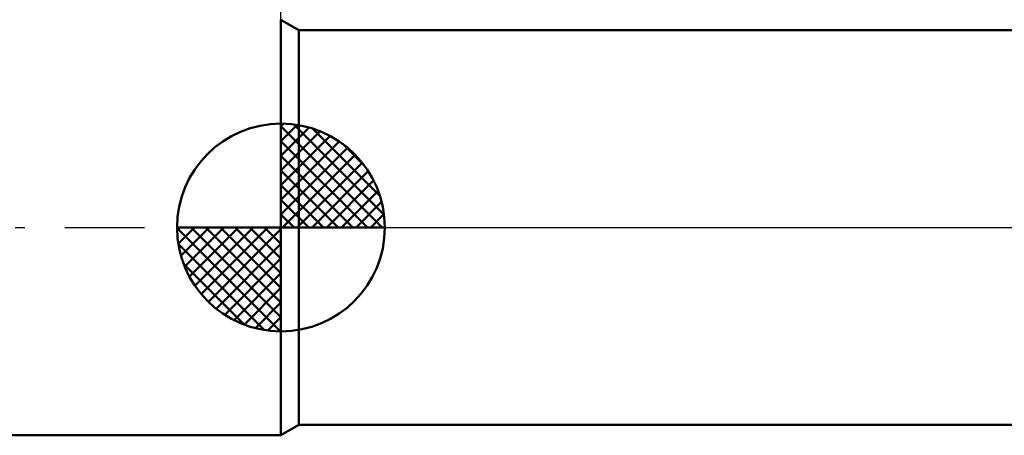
# Model space of a CAD drawing. Header units: millimetres. Extents: x -57 to 91, y -39 to 42.
# Tile 2 of 6: x -6 to 17, y -5 to 5. Entities that reach past the tile are written whole.
import ezdxf

# ---------------------------------------------------------------- set-up
doc = ezdxf.new("R2010")
doc.units = ezdxf.units.MM
doc.header["$LTSCALE"] = 4.8
doc.linetypes.add('LONGDASH_DASH', pattern=[0.85, 0.4, -0.2, 0.05, -0.2])
for name, color, linetype in [('1', 4, 'CONTINUOUS'), ('2', 7, 'CONTINUOUS'), ('4', 2, 'LONGDASH_DASH'), ('NOCUT', 7, 'CONTINUOUS'), ('SK1', 4, 'CONTINUOUS'), ('SK4', 2, 'LONGDASH_DASH')]:
    doc.layers.add(name, color=color, linetype=linetype)

msp = doc.modelspace()

# ---------------------------------------------------------------- linework, layer by layer
at = {"layer": '1', "color": 4, "linetype": 'CONTINUOUS', "lineweight": 50}
for p, q in [((0.433, 4.75), (0, 5)), ((0, -5), (0, 5)), ((0.433, 4.75), (25, 4.75)), ((0.433, -4.75), (0.433, 4.75)), ((0, -5), (0.433, -4.75)), ((0.433, -4.75), (25, -4.75))]:
    msp.add_line(p, q, dxfattribs=at)
at = {"layer": '2', "color": 7, "linetype": 'CONTINUOUS', "lineweight": 25}
msp.add_line((0, 0), (0, 28), dxfattribs=at)
at = {"layer": '4', "color": 2, "linetype": 'LONGDASH_DASH', "lineweight": 25}
msp.add_line((0, 0), (40, 0), dxfattribs=at)
at = {"layer": 'NOCUT', "color": 7, "linetype": 'CONTINUOUS', "lineweight": 25}
for p, q in [((0.433, 4.75), (0, 5)), ((0, 5), (0, 0)), ((25, 4.75), (0.433, 4.75)), ((0, 0), (40, 0))]:
    msp.add_line(p, q, dxfattribs=at)
at = {"layer": 'SK1', "color": 4, "linetype": 'CONTINUOUS', "lineweight": 50}
for p, q in [((0, 0), (0, 2.5)), ((0, 2.435), (0.063, 2.498)), ((0, 2.081), (0.387, 2.469)), ((0, 2.435), (2.435, 0)), ((0, 1.728), (0.677, 2.405)), ((0.308, 2.481), (2.481, 0.308)), ((0.761, 2.381), (2.381, 0.761)), ((0, 1.374), (0.941, 2.315)), ((0, 1.021), (1.182, 2.202)), ((0, 2.081), (2.081, 0)), ((0, 0.667), (1.401, 2.069)), ((0, 0.314), (1.604, 1.917)), ((1.486, 2.01), (2.01, 1.486)), ((0, 1.728), (1.728, 0)), ((0.04, 0), (1.787, 1.747)), ((0.393, 0), (1.953, 1.559)), ((0, 1.374), (1.374, 0)), ((0.747, 0), (2.101, 1.354)), ((0, 1.021), (1.021, 0)), ((1.101, 0), (2.229, 1.129)), ((1.454, 0), (2.338, 0.884)), ((0, 0.667), (0.667, 0)), ((1.808, 0), (2.423, 0.615)), ((0, 0.314), (0.314, 0)), ((2.161, 0), (2.479, 0.318)), ((0, 0), (-2.5, 0)), ((-2.498, -0.063), (-2.435, 0)), ((-2.469, -0.387), (-2.081, 0)), ((-2.405, -0.677), (-1.728, 0)), ((-2.315, -0.941), (-1.374, 0)), ((-2.202, -1.182), (-1.021, 0)), ((-2.161, 0), (0, -2.161)), ((-2.069, -1.401), (-0.667, 0)), ((-1.917, -1.604), (-0.314, 0)), ((-1.808, 0), (0, -1.808)), ((-1.454, 0), (0, -1.454)), ((-1.101, 0), (0, -1.101)), ((-0.747, 0), (0, -0.747)), ((-0.393, 0), (0, -0.393)), ((-0.04, 0), (0, -0.04)), ((0, 0), (2.5, 0)), ((0, -2.5), (0, 0)), ((-2.5, -0.015), (-0.015, -2.5)), ((-1.747, -1.787), (0, -0.04)), ((-2.466, -0.402), (-0.402, -2.466)), ((-1.559, -1.953), (0, -0.393)), ((-2.337, -0.884), (-0.884, -2.337)), ((-1.354, -2.101), (0, -0.747)), ((-1.129, -2.229), (0, -1.101)), ((-0.884, -2.338), (0, -1.454)), ((-0.615, -2.423), (0, -1.808)), ((-0.318, -2.479), (0, -2.161)), ((-39, -5), (0, -5))]:
    msp.add_line(p, q, dxfattribs=at)
for start, end in [(90, 180), (0, 90), (180, 270), (270, 0)]:
    msp.add_arc((0, 0), 2.5, start, end, dxfattribs=at)
at = {"layer": 'SK4', "color": 2, "linetype": 'LONGDASH_DASH', "lineweight": 25}
msp.add_line((-46, 0), (46, 0), dxfattribs=at)

doc.saveas('drawing.dxf')
